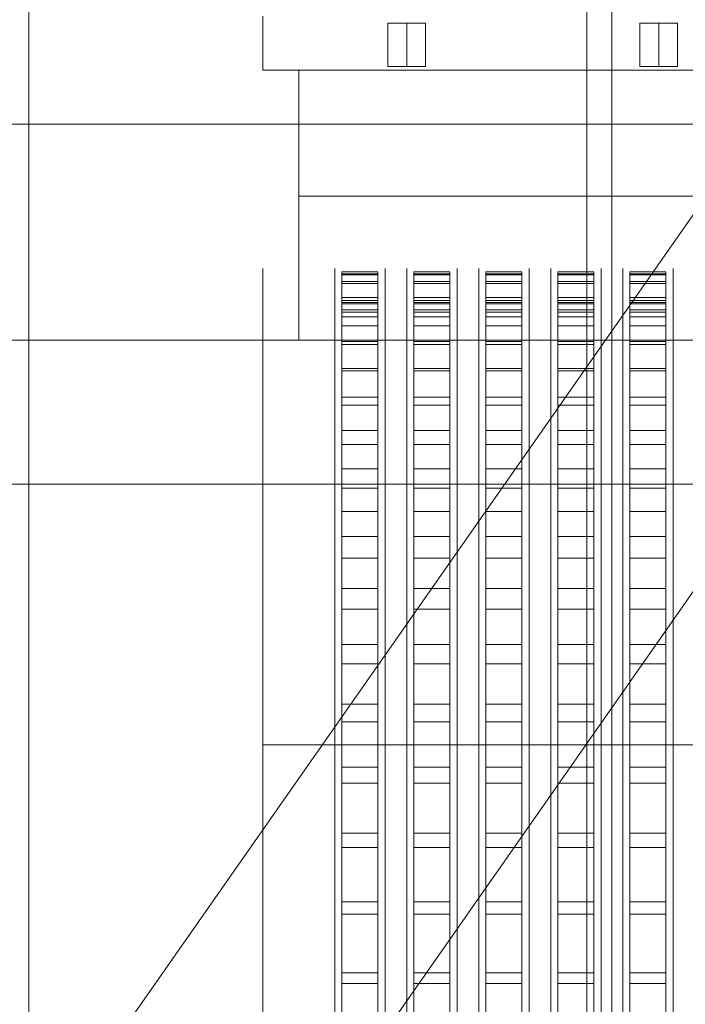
# Model space of a CAD drawing. Header units: millimetres. Extents: x -2233 to 61924, y -68080 to 6847.
# Tile 23 of 256: x -1728 to -1543, y -34225 to -33951. Entities that reach past the tile are written whole.
import ezdxf

# ---------------------------------------------------------------- set-up
doc = ezdxf.new("R2010")
doc.units = ezdxf.units.MM
for name, color, linetype, lineweight in [('COTAS_O', 1, 'Continuous', 0), ('frontal_briquetadora', 7, 'Continuous', 0), ('frontal_C03', 7, 'Continuous', 0), ('frontal_dosificador', 7, 'Continuous', 0), ('frontal_tolva', 7, 'Continuous', 0)]:
    doc.layers.add(name, color=color, linetype=linetype, lineweight=lineweight)
doc.dimstyles.new('R19_100', dxfattribs={"dimtxt": 250, "dimasz": 150, "dimexe": 150, "dimexo": 80, "dimgap": 100, "dimtad": 1, "dimtih": 1, "dimtoh": 1, "dimdsep": 46, "dimcen": 0.09, "dimadec": 0, "dimazin": 0, "dimtfac": 1, "dimtdec": 4, "dimtofl": 0, "dimtmove": 0, "dimatfit": 3, "dimfxl": 1, "dimtolj": 1, "dimtzin": 0, "dimarcsym": 0})

# ---------------------------------------------------------------- blocks, each defined once
blk = doc.blocks.new('DIM_R27_51')
at = {"layer": 'COTAS_O'}
for p, q in [((-1725, -31700), (-1025, -31700)), ((-1025, -31700), (-1070, -31850)), ((-1025, -34400), (-1025, -31700)), ((-1025, -31700), (-980, -31850)), ((-1025, -34400), (-1070, -34250)), ((-1025, -34400), (-980, -34250)), ((-1725, -34400), (-1025, -34400))]:
    blk.add_line(p, q, dxfattribs=at)
blk.add_text('2700 O', height=250, rotation=90, dxfattribs=at).set_placement((-1125, -33050))
blk = doc.blocks.new('DIM_R27_52')
at = {"layer": 'COTAS_O'}
for p, q in [((-1725, -33700), (-1575, -33655)), ((1725, -33700), (1575, -33655)), ((-1725, -34400), (-1725, -33700)), ((-1725, -33700), (1725, -33700)), ((-1725, -33700), (-1575, -33745)), ((1725, -33700), (1575, -33745)), ((1725, -34400), (1725, -33700))]:
    blk.add_line(p, q, dxfattribs=at)
blk.add_text('3450 O', height=250, dxfattribs=at).set_placement((0, -33600))

msp = doc.modelspace()

# ---------------------------------------------------------------- linework, layer by layer
at = {"layer": 'frontal_briquetadora'}
for p, q in [((-1660, -34021.432), (-1660, -34020.159)), ((-1660, -34023.974), (-1660, -34021.432)), ((-1640, -34021.432), (-1640, -34020.159)), ((-1640, -34023.974), (-1640, -34021.432)), ((-1638, -34021.599), (-1638, -34021.008)), ((-1638, -34021.008), (-1638, -34021.918)), ((-1638, -34021.008), (-1628, -34021.008)), ((-1638, -34023.687), (-1638, -34021.599)), ((-1638, -34021.599), (-1628, -34021.599)), ((-1628, -34021.008), (-1628, -34021.918)), ((-1628, -34021.599), (-1628, -34021.008)), ((-1628, -34023.687), (-1628, -34021.599)), ((-1626, -34021.432), (-1626, -34020.159)), ((-1626, -34023.974), (-1626, -34021.432)), ((-1620, -34021.432), (-1620, -34020.159)), ((-1620, -34023.974), (-1620, -34021.432)), ((-1618, -34021.599), (-1618, -34021.008)), ((-1618, -34021.008), (-1618, -34021.918)), ((-1618, -34021.008), (-1608, -34021.008)), ((-1618, -34023.687), (-1618, -34021.599)), ((-1618, -34021.599), (-1608, -34021.599)), ((-1608, -34021.008), (-1608, -34021.918)), ((-1608, -34021.599), (-1608, -34021.008)), ((-1608, -34023.687), (-1608, -34021.599)), ((-1606, -34021.432), (-1606, -34020.159)), ((-1606, -34023.974), (-1606, -34021.432)), ((-1600, -34021.432), (-1600, -34020.159)), ((-1600, -34023.974), (-1600, -34021.432)), ((-1598, -34021.599), (-1598, -34021.008)), ((-1598, -34021.008), (-1598, -34021.918)), ((-1598, -34021.008), (-1588, -34021.008)), ((-1598, -34023.687), (-1598, -34021.599)), ((-1598, -34021.599), (-1588, -34021.599)), ((-1588, -34021.008), (-1588, -34021.918)), ((-1588, -34021.599), (-1588, -34021.008)), ((-1588, -34023.687), (-1588, -34021.599)), ((-1586, -34021.432), (-1586, -34020.159)), ((-1586, -34023.974), (-1586, -34021.432)), ((-1580, -34021.432), (-1580, -34020.159)), ((-1580, -34023.974), (-1580, -34021.432)), ((-1578, -34021.599), (-1578, -34021.008)), ((-1578, -34021.008), (-1578, -34021.918)), ((-1578, -34021.008), (-1568, -34021.008)), ((-1578, -34023.687), (-1578, -34021.599)), ((-1578, -34021.599), (-1568, -34021.599)), ((-1568, -34021.008), (-1568, -34021.918)), ((-1568, -34021.599), (-1568, -34021.008)), ((-1568, -34023.687), (-1568, -34021.599)), ((-1566, -34021.432), (-1566, -34020.159)), ((-1566, -34023.974), (-1566, -34021.432)), ((-1560, -34021.432), (-1560, -34020.159)), ((-1560, -34023.974), (-1560, -34021.432)), ((-1558, -34021.599), (-1558, -34021.008)), ((-1558, -34021.008), (-1558, -34021.918)), ((-1558, -34021.008), (-1548, -34021.008)), ((-1558, -34023.687), (-1558, -34021.599)), ((-1558, -34021.599), (-1548, -34021.599)), ((-1548, -34021.008), (-1548, -34021.918)), ((-1548, -34021.599), (-1548, -34021.008)), ((-1548, -34023.687), (-1548, -34021.599)), ((-1546, -34021.432), (-1546, -34020.159)), ((-1546, -34023.974), (-1546, -34021.432)), ((-1660, -34027.772), (-1660, -34023.974)), ((-1640, -34027.772), (-1640, -34023.974)), ((-1638, -34021.918), (-1638, -34024.323)), ((-1638, -34021.918), (-1628, -34021.918)), ((-1638, -34255.522), (-1638, -34023.687)), ((-1638, -34023.687), (-1628, -34023.687)), ((-1638, -34024.323), (-1638, -34028.212)), ((-1638, -34024.323), (-1628, -34024.323)), ((-1628, -34021.918), (-1628, -34024.323)), ((-1628, -34255.522), (-1628, -34023.687)), ((-1628, -34024.323), (-1628, -34028.212)), ((-1626, -34027.772), (-1626, -34023.974)), ((-1620, -34027.772), (-1620, -34023.974)), ((-1618, -34021.918), (-1618, -34024.323)), ((-1618, -34021.918), (-1608, -34021.918)), ((-1618, -34255.522), (-1618, -34023.687)), ((-1618, -34023.687), (-1608, -34023.687)), ((-1618, -34024.323), (-1618, -34028.212)), ((-1618, -34024.323), (-1608, -34024.323)), ((-1608, -34021.918), (-1608, -34024.323)), ((-1608, -34255.522), (-1608, -34023.687)), ((-1608, -34024.323), (-1608, -34028.212)), ((-1606, -34027.772), (-1606, -34023.974)), ((-1600, -34027.772), (-1600, -34023.974)), ((-1598, -34021.918), (-1598, -34024.323)), ((-1598, -34021.918), (-1588, -34021.918)), ((-1598, -34255.522), (-1598, -34023.687)), ((-1598, -34023.687), (-1588, -34023.687)), ((-1598, -34024.323), (-1598, -34028.212)), ((-1598, -34024.323), (-1588, -34024.323)), ((-1588, -34021.918), (-1588, -34024.323)), ((-1588, -34255.522), (-1588, -34023.687)), ((-1588, -34024.323), (-1588, -34028.212)), ((-1586, -34027.772), (-1586, -34023.974)), ((-1580, -34027.772), (-1580, -34023.974)), ((-1578, -34021.918), (-1578, -34024.323)), ((-1578, -34021.918), (-1568, -34021.918)), ((-1578, -34255.522), (-1578, -34023.687)), ((-1578, -34023.687), (-1568, -34023.687)), ((-1578, -34024.323), (-1578, -34028.212)), ((-1578, -34024.323), (-1568, -34024.323)), ((-1568, -34021.918), (-1568, -34024.323)), ((-1568, -34255.522), (-1568, -34023.687)), ((-1568, -34024.323), (-1568, -34028.212)), ((-1566, -34027.772), (-1566, -34023.974)), ((-1560, -34027.772), (-1560, -34023.974)), ((-1558, -34021.918), (-1558, -34024.323)), ((-1558, -34021.918), (-1548, -34021.918)), ((-1558, -34255.522), (-1558, -34023.687)), ((-1558, -34023.687), (-1548, -34023.687)), ((-1558, -34024.323), (-1558, -34028.212)), ((-1558, -34024.323), (-1548, -34024.323)), ((-1548, -34021.918), (-1548, -34024.323)), ((-1548, -34255.522), (-1548, -34023.687)), ((-1548, -34024.323), (-1548, -34028.212)), ((-1546, -34027.772), (-1546, -34023.974)), ((-1660, -34032.813), (-1660, -34027.772)), ((-1640, -34032.813), (-1640, -34027.772)), ((-1638, -34028.212), (-1638, -34033.566)), ((-1638, -34028.212), (-1628, -34028.212)), ((-1638, -34029.008), (-1638, -34029.894)), ((-1638, -34029.584), (-1638, -34029.008)), ((-1638, -34029.008), (-1628, -34029.008)), ((-1638, -34031.618), (-1638, -34029.584)), ((-1638, -34029.584), (-1628, -34029.584)), ((-1638, -34029.894), (-1638, -34032.237)), ((-1638, -34029.894), (-1628, -34029.894)), ((-1628, -34028.212), (-1628, -34033.566)), ((-1628, -34029.584), (-1628, -34029.008)), ((-1628, -34029.008), (-1628, -34029.894)), ((-1628, -34031.618), (-1628, -34029.584)), ((-1628, -34029.894), (-1628, -34032.237)), ((-1626, -34032.813), (-1626, -34027.772)), ((-1620, -34032.813), (-1620, -34027.772)), ((-1618, -34028.212), (-1618, -34033.566)), ((-1618, -34028.212), (-1608, -34028.212)), ((-1618, -34029.008), (-1618, -34029.894)), ((-1618, -34029.584), (-1618, -34029.008)), ((-1618, -34029.008), (-1608, -34029.008)), ((-1618, -34031.618), (-1618, -34029.584)), ((-1618, -34029.584), (-1608, -34029.584)), ((-1618, -34029.894), (-1618, -34032.237)), ((-1618, -34029.894), (-1608, -34029.894)), ((-1608, -34028.212), (-1608, -34033.566)), ((-1608, -34029.584), (-1608, -34029.008)), ((-1608, -34029.008), (-1608, -34029.894)), ((-1608, -34031.618), (-1608, -34029.584)), ((-1608, -34029.894), (-1608, -34032.237)), ((-1606, -34032.813), (-1606, -34027.772)), ((-1600, -34032.813), (-1600, -34027.772)), ((-1598, -34028.212), (-1598, -34033.566)), ((-1598, -34028.212), (-1588, -34028.212)), ((-1598, -34029.008), (-1598, -34029.894)), ((-1598, -34029.584), (-1598, -34029.008)), ((-1598, -34029.008), (-1588, -34029.008)), ((-1598, -34031.618), (-1598, -34029.584)), ((-1598, -34029.584), (-1588, -34029.584)), ((-1598, -34029.894), (-1598, -34032.237)), ((-1598, -34029.894), (-1588, -34029.894)), ((-1588, -34028.212), (-1588, -34033.566)), ((-1588, -34029.584), (-1588, -34029.008)), ((-1588, -34029.008), (-1588, -34029.894)), ((-1588, -34031.618), (-1588, -34029.584)), ((-1588, -34029.894), (-1588, -34032.237)), ((-1586, -34032.813), (-1586, -34027.772)), ((-1580, -34032.813), (-1580, -34027.772)), ((-1578, -34028.212), (-1578, -34033.566)), ((-1578, -34028.212), (-1568, -34028.212)), ((-1578, -34029.008), (-1578, -34029.894)), ((-1578, -34029.584), (-1578, -34029.008)), ((-1578, -34029.008), (-1568, -34029.008)), ((-1578, -34031.618), (-1578, -34029.584)), ((-1578, -34029.584), (-1568, -34029.584)), ((-1578, -34029.894), (-1578, -34032.237)), ((-1578, -34029.894), (-1568, -34029.894)), ((-1568, -34028.212), (-1568, -34033.566)), ((-1568, -34029.584), (-1568, -34029.008)), ((-1568, -34029.008), (-1568, -34029.894)), ((-1568, -34031.618), (-1568, -34029.584)), ((-1568, -34029.894), (-1568, -34032.237)), ((-1566, -34032.813), (-1566, -34027.772)), ((-1560, -34032.813), (-1560, -34027.772)), ((-1558, -34028.212), (-1558, -34033.566)), ((-1558, -34028.212), (-1548, -34028.212)), ((-1558, -34029.008), (-1558, -34029.894)), ((-1558, -34029.584), (-1558, -34029.008)), ((-1558, -34029.008), (-1548, -34029.008)), ((-1558, -34031.618), (-1558, -34029.584)), ((-1558, -34029.584), (-1548, -34029.584)), ((-1558, -34029.894), (-1558, -34032.237)), ((-1558, -34029.894), (-1548, -34029.894)), ((-1548, -34028.212), (-1548, -34033.566)), ((-1548, -34029.584), (-1548, -34029.008)), ((-1548, -34029.008), (-1548, -34029.894)), ((-1548, -34031.618), (-1548, -34029.584)), ((-1548, -34029.894), (-1548, -34032.237)), ((-1546, -34032.813), (-1546, -34027.772)), ((-1640, -34030.642), (-1640, -34030)), ((-1640, -34032.567), (-1640, -34030.642)), ((-1640, -34035.764), (-1640, -34032.567)), ((-1638, -34263.452), (-1638, -34031.618)), ((-1638, -34031.618), (-1628, -34031.618)), ((-1638, -34032.237), (-1638, -34036.025)), ((-1638, -34032.237), (-1628, -34032.237)), ((-1628, -34263.452), (-1628, -34031.618)), ((-1628, -34032.237), (-1628, -34036.025)), ((-1626, -34030.642), (-1626, -34030)), ((-1626, -34032.567), (-1626, -34030.642)), ((-1626, -34035.764), (-1626, -34032.567)), ((-1620, -34030.642), (-1620, -34030)), ((-1620, -34032.567), (-1620, -34030.642)), ((-1620, -34035.764), (-1620, -34032.567)), ((-1618, -34263.452), (-1618, -34031.618)), ((-1618, -34031.618), (-1608, -34031.618)), ((-1618, -34032.237), (-1618, -34036.025)), ((-1618, -34032.237), (-1608, -34032.237)), ((-1608, -34263.452), (-1608, -34031.618)), ((-1608, -34032.237), (-1608, -34036.025)), ((-1606, -34030.642), (-1606, -34030)), ((-1606, -34032.567), (-1606, -34030.642)), ((-1606, -34035.764), (-1606, -34032.567)), ((-1600, -34030.642), (-1600, -34030)), ((-1600, -34032.567), (-1600, -34030.642)), ((-1600, -34035.764), (-1600, -34032.567)), ((-1598, -34263.452), (-1598, -34031.618)), ((-1598, -34031.618), (-1588, -34031.618)), ((-1598, -34032.237), (-1598, -34036.025)), ((-1598, -34032.237), (-1588, -34032.237)), ((-1588, -34263.452), (-1588, -34031.618)), ((-1588, -34032.237), (-1588, -34036.025)), ((-1586, -34030.642), (-1586, -34030)), ((-1586, -34032.567), (-1586, -34030.642)), ((-1586, -34035.764), (-1586, -34032.567)), ((-1580, -34030.642), (-1580, -34030)), ((-1580, -34032.567), (-1580, -34030.642)), ((-1580, -34035.764), (-1580, -34032.567)), ((-1578, -34263.452), (-1578, -34031.618)), ((-1578, -34031.618), (-1568, -34031.618)), ((-1578, -34032.237), (-1578, -34036.025)), ((-1578, -34032.237), (-1568, -34032.237)), ((-1568, -34263.452), (-1568, -34031.618)), ((-1568, -34032.237), (-1568, -34036.025)), ((-1566, -34030.642), (-1566, -34030)), ((-1566, -34032.567), (-1566, -34030.642)), ((-1566, -34035.764), (-1566, -34032.567)), ((-1560, -34030.642), (-1560, -34030)), ((-1560, -34032.567), (-1560, -34030.642)), ((-1560, -34035.764), (-1560, -34032.567)), ((-1558, -34263.452), (-1558, -34031.618)), ((-1558, -34031.618), (-1548, -34031.618)), ((-1558, -34032.237), (-1558, -34036.025)), ((-1558, -34032.237), (-1548, -34032.237)), ((-1548, -34263.452), (-1548, -34031.618)), ((-1548, -34032.237), (-1548, -34036.025)), ((-1546, -34030.642), (-1546, -34030)), ((-1546, -34032.567), (-1546, -34030.642)), ((-1546, -34035.764), (-1546, -34032.567)), ((-1660, -34039.075), (-1660, -34032.813)), ((-1640, -34039.075), (-1640, -34032.813)), ((-1638, -34033.566), (-1638, -34040.36)), ((-1638, -34033.566), (-1628, -34033.566)), ((-1628, -34033.566), (-1628, -34040.36)), ((-1626, -34039.075), (-1626, -34032.813)), ((-1620, -34039.075), (-1620, -34032.813)), ((-1618, -34033.566), (-1618, -34040.36)), ((-1618, -34033.566), (-1608, -34033.566)), ((-1608, -34033.566), (-1608, -34040.36)), ((-1606, -34039.075), (-1606, -34032.813)), ((-1600, -34039.075), (-1600, -34032.813)), ((-1598, -34033.566), (-1598, -34040.36)), ((-1598, -34033.566), (-1588, -34033.566)), ((-1588, -34033.566), (-1588, -34040.36)), ((-1586, -34039.075), (-1586, -34032.813)), ((-1580, -34039.075), (-1580, -34032.813)), ((-1578, -34033.566), (-1578, -34040.36)), ((-1578, -34033.566), (-1568, -34033.566)), ((-1568, -34033.566), (-1568, -34040.36)), ((-1566, -34039.075), (-1566, -34032.813)), ((-1560, -34039.075), (-1560, -34032.813)), ((-1558, -34033.566), (-1558, -34040.36)), ((-1558, -34033.566), (-1548, -34033.566)), ((-1548, -34033.566), (-1548, -34040.36)), ((-1546, -34039.075), (-1546, -34032.813)), ((-1640, -34040.222), (-1640, -34035.764)), ((-1638, -34036.025), (-1638, -34041.241)), ((-1638, -34036.025), (-1628, -34036.025)), ((-1628, -34036.025), (-1628, -34041.241)), ((-1626, -34040.222), (-1626, -34035.764)), ((-1620, -34040.222), (-1620, -34035.764)), ((-1618, -34036.025), (-1618, -34041.241)), ((-1618, -34036.025), (-1608, -34036.025)), ((-1608, -34036.025), (-1608, -34041.241)), ((-1606, -34040.222), (-1606, -34035.764)), ((-1600, -34040.222), (-1600, -34035.764)), ((-1598, -34036.025), (-1598, -34041.241)), ((-1598, -34036.025), (-1588, -34036.025)), ((-1588, -34036.025), (-1588, -34041.241)), ((-1586, -34040.222), (-1586, -34035.764)), ((-1580, -34040.222), (-1580, -34035.764)), ((-1578, -34036.025), (-1578, -34041.241)), ((-1578, -34036.025), (-1568, -34036.025)), ((-1568, -34036.025), (-1568, -34041.241)), ((-1566, -34040.222), (-1566, -34035.764)), ((-1560, -34040.222), (-1560, -34035.764)), ((-1558, -34036.025), (-1558, -34041.241)), ((-1558, -34036.025), (-1548, -34036.025)), ((-1548, -34036.025), (-1548, -34041.241)), ((-1546, -34040.222), (-1546, -34035.764)), ((-1660, -34046.532), (-1660, -34039.075)), ((-1640, -34046.532), (-1640, -34039.075)), ((-1640, -34045.921), (-1640, -34040.222)), ((-1638, -34040.36), (-1638, -34048.56)), ((-1638, -34040.36), (-1628, -34040.36)), ((-1628, -34040.36), (-1628, -34048.56)), ((-1626, -34046.532), (-1626, -34039.075)), ((-1626, -34045.921), (-1626, -34040.222)), ((-1620, -34046.532), (-1620, -34039.075)), ((-1620, -34045.921), (-1620, -34040.222)), ((-1618, -34040.36), (-1618, -34048.56)), ((-1618, -34040.36), (-1608, -34040.36)), ((-1608, -34040.36), (-1608, -34048.56)), ((-1606, -34046.532), (-1606, -34039.075)), ((-1606, -34045.921), (-1606, -34040.222)), ((-1600, -34046.532), (-1600, -34039.075)), ((-1600, -34045.921), (-1600, -34040.222)), ((-1598, -34040.36), (-1598, -34048.56)), ((-1598, -34040.36), (-1588, -34040.36)), ((-1588, -34040.36), (-1588, -34048.56)), ((-1586, -34046.532), (-1586, -34039.075)), ((-1586, -34045.921), (-1586, -34040.222)), ((-1580, -34046.532), (-1580, -34039.075)), ((-1580, -34045.921), (-1580, -34040.222)), ((-1578, -34040.36), (-1578, -34048.56)), ((-1578, -34040.36), (-1568, -34040.36)), ((-1568, -34040.36), (-1568, -34048.56)), ((-1566, -34046.532), (-1566, -34039.075)), ((-1566, -34045.921), (-1566, -34040.222)), ((-1560, -34046.532), (-1560, -34039.075)), ((-1560, -34045.921), (-1560, -34040.222)), ((-1558, -34040.36), (-1558, -34048.56)), ((-1558, -34040.36), (-1548, -34040.36)), ((-1548, -34040.36), (-1548, -34048.56)), ((-1546, -34046.532), (-1546, -34039.075)), ((-1546, -34045.921), (-1546, -34040.222)), ((-1638, -34041.241), (-1638, -34047.859)), ((-1638, -34041.241), (-1628, -34041.241)), ((-1628, -34041.241), (-1628, -34047.859)), ((-1618, -34041.241), (-1618, -34047.859)), ((-1618, -34041.241), (-1608, -34041.241)), ((-1608, -34041.241), (-1608, -34047.859)), ((-1598, -34041.241), (-1598, -34047.859)), ((-1598, -34041.241), (-1588, -34041.241)), ((-1588, -34041.241), (-1588, -34047.859)), ((-1578, -34041.241), (-1578, -34047.859)), ((-1578, -34041.241), (-1568, -34041.241)), ((-1568, -34041.241), (-1568, -34047.859)), ((-1558, -34041.241), (-1558, -34047.859)), ((-1558, -34041.241), (-1548, -34041.241)), ((-1548, -34041.241), (-1548, -34047.859)), ((-1640, -34052.836), (-1640, -34045.921)), ((-1626, -34052.836), (-1626, -34045.921)), ((-1620, -34052.836), (-1620, -34045.921)), ((-1606, -34052.836), (-1606, -34045.921)), ((-1600, -34052.836), (-1600, -34045.921)), ((-1586, -34052.836), (-1586, -34045.921)), ((-1580, -34052.836), (-1580, -34045.921)), ((-1566, -34052.836), (-1566, -34045.921)), ((-1560, -34052.836), (-1560, -34045.921)), ((-1546, -34052.836), (-1546, -34045.921)), ((-1660, -34055.154), (-1660, -34046.532)), ((-1640, -34055.154), (-1640, -34046.532)), ((-1638, -34047.859), (-1638, -34055.846)), ((-1638, -34047.859), (-1628, -34047.859)), ((-1638, -34048.56), (-1638, -34058.126)), ((-1638, -34048.56), (-1628, -34048.56)), ((-1628, -34047.859), (-1628, -34055.846)), ((-1628, -34048.56), (-1628, -34058.126)), ((-1626, -34055.154), (-1626, -34046.532)), ((-1620, -34055.154), (-1620, -34046.532)), ((-1618, -34047.859), (-1618, -34055.846)), ((-1618, -34047.859), (-1608, -34047.859)), ((-1618, -34048.56), (-1618, -34058.126)), ((-1618, -34048.56), (-1608, -34048.56)), ((-1608, -34047.859), (-1608, -34055.846)), ((-1608, -34048.56), (-1608, -34058.126)), ((-1606, -34055.154), (-1606, -34046.532)), ((-1600, -34055.154), (-1600, -34046.532)), ((-1598, -34047.859), (-1598, -34055.846)), ((-1598, -34047.859), (-1588, -34047.859)), ((-1598, -34048.56), (-1598, -34058.126)), ((-1598, -34048.56), (-1588, -34048.56)), ((-1588, -34047.859), (-1588, -34055.846)), ((-1588, -34048.56), (-1588, -34058.126)), ((-1586, -34055.154), (-1586, -34046.532)), ((-1580, -34055.154), (-1580, -34046.532)), ((-1578, -34047.859), (-1578, -34055.846)), ((-1578, -34047.859), (-1568, -34047.859)), ((-1578, -34048.56), (-1578, -34058.126)), ((-1578, -34048.56), (-1568, -34048.56)), ((-1568, -34047.859), (-1568, -34055.846)), ((-1568, -34048.56), (-1568, -34058.126)), ((-1566, -34055.154), (-1566, -34046.532)), ((-1560, -34055.154), (-1560, -34046.532)), ((-1558, -34047.859), (-1558, -34055.846)), ((-1558, -34047.859), (-1548, -34047.859)), ((-1558, -34048.56), (-1558, -34058.126)), ((-1558, -34048.56), (-1548, -34048.56)), ((-1548, -34047.859), (-1548, -34055.846)), ((-1548, -34048.56), (-1548, -34058.126)), ((-1546, -34055.154), (-1546, -34046.532)), ((-1640, -34060.938), (-1640, -34052.836)), ((-1626, -34060.938), (-1626, -34052.836)), ((-1620, -34060.938), (-1620, -34052.836)), ((-1606, -34060.938), (-1606, -34052.836)), ((-1600, -34060.938), (-1600, -34052.836)), ((-1586, -34060.938), (-1586, -34052.836)), ((-1580, -34060.938), (-1580, -34052.836)), ((-1566, -34060.938), (-1566, -34052.836)), ((-1560, -34060.938), (-1560, -34052.836)), ((-1546, -34060.938), (-1546, -34052.836)), ((-1660, -34064.906), (-1660, -34055.154)), ((-1640, -34064.906), (-1640, -34055.154)), ((-1638, -34055.846), (-1638, -34065.165)), ((-1638, -34055.846), (-1628, -34055.846)), ((-1628, -34055.846), (-1628, -34065.165)), ((-1626, -34064.906), (-1626, -34055.154)), ((-1620, -34064.906), (-1620, -34055.154)), ((-1618, -34055.846), (-1618, -34065.165)), ((-1618, -34055.846), (-1608, -34055.846)), ((-1608, -34055.846), (-1608, -34065.165)), ((-1606, -34064.906), (-1606, -34055.154)), ((-1600, -34064.906), (-1600, -34055.154)), ((-1598, -34055.846), (-1598, -34065.165)), ((-1598, -34055.846), (-1588, -34055.846)), ((-1588, -34055.846), (-1588, -34065.165)), ((-1586, -34064.906), (-1586, -34055.154)), ((-1580, -34064.906), (-1580, -34055.154)), ((-1578, -34055.846), (-1578, -34065.165)), ((-1578, -34055.846), (-1568, -34055.846)), ((-1568, -34055.846), (-1568, -34065.165)), ((-1566, -34064.906), (-1566, -34055.154)), ((-1560, -34064.906), (-1560, -34055.154)), ((-1558, -34055.846), (-1558, -34065.165)), ((-1558, -34055.846), (-1548, -34055.846)), ((-1548, -34055.846), (-1548, -34065.165)), ((-1546, -34064.906), (-1546, -34055.154)), ((-1638, -34058.126), (-1638, -34069.012)), ((-1638, -34058.126), (-1628, -34058.126)), ((-1628, -34058.126), (-1628, -34069.012)), ((-1618, -34058.126), (-1618, -34069.012)), ((-1618, -34058.126), (-1608, -34058.126)), ((-1608, -34058.126), (-1608, -34069.012)), ((-1598, -34058.126), (-1598, -34069.012)), ((-1598, -34058.126), (-1588, -34058.126)), ((-1588, -34058.126), (-1588, -34069.012)), ((-1578, -34058.126), (-1578, -34069.012)), ((-1578, -34058.126), (-1568, -34058.126)), ((-1568, -34058.126), (-1568, -34069.012)), ((-1558, -34058.126), (-1558, -34069.012)), ((-1558, -34058.126), (-1548, -34058.126)), ((-1548, -34058.126), (-1548, -34069.012)), ((-1640, -34070.192), (-1640, -34060.938)), ((-1626, -34070.192), (-1626, -34060.938)), ((-1620, -34070.192), (-1620, -34060.938)), ((-1606, -34070.192), (-1606, -34060.938)), ((-1600, -34070.192), (-1600, -34060.938)), ((-1586, -34070.192), (-1586, -34060.938)), ((-1580, -34070.192), (-1580, -34060.938)), ((-1566, -34070.192), (-1566, -34060.938)), ((-1560, -34070.192), (-1560, -34060.938)), ((-1546, -34070.192), (-1546, -34060.938)), ((-1660, -34075.747), (-1660, -34064.906)), ((-1640, -34075.747), (-1640, -34064.906)), ((-1638, -34065.165), (-1638, -34075.769)), ((-1638, -34065.165), (-1628, -34065.165)), ((-1628, -34065.165), (-1628, -34075.769)), ((-1626, -34075.747), (-1626, -34064.906)), ((-1620, -34075.747), (-1620, -34064.906)), ((-1618, -34065.165), (-1618, -34075.769)), ((-1618, -34065.165), (-1608, -34065.165)), ((-1608, -34065.165), (-1608, -34075.769)), ((-1606, -34075.747), (-1606, -34064.906)), ((-1600, -34075.747), (-1600, -34064.906)), ((-1598, -34065.165), (-1598, -34075.769)), ((-1598, -34065.165), (-1588, -34065.165)), ((-1588, -34065.165), (-1588, -34075.769)), ((-1586, -34075.747), (-1586, -34064.906)), ((-1580, -34075.747), (-1580, -34064.906)), ((-1578, -34065.165), (-1578, -34075.769)), ((-1578, -34065.165), (-1568, -34065.165)), ((-1568, -34065.165), (-1568, -34075.769)), ((-1566, -34075.747), (-1566, -34064.906)), ((-1560, -34075.747), (-1560, -34064.906)), ((-1558, -34065.165), (-1558, -34075.769)), ((-1558, -34065.165), (-1548, -34065.165)), ((-1548, -34065.165), (-1548, -34075.769)), ((-1546, -34075.747), (-1546, -34064.906)), ((-1640, -34080.559), (-1640, -34070.192)), ((-1638, -34069.012), (-1638, -34081.166)), ((-1638, -34069.012), (-1628, -34069.012)), ((-1628, -34069.012), (-1628, -34081.166)), ((-1626, -34080.559), (-1626, -34070.192)), ((-1620, -34080.559), (-1620, -34070.192)), ((-1618, -34069.012), (-1618, -34081.166)), ((-1618, -34069.012), (-1608, -34069.012)), ((-1608, -34069.012), (-1608, -34081.166)), ((-1606, -34080.559), (-1606, -34070.192)), ((-1600, -34080.559), (-1600, -34070.192)), ((-1598, -34069.012), (-1598, -34081.166)), ((-1598, -34069.012), (-1588, -34069.012)), ((-1588, -34069.012), (-1588, -34081.166)), ((-1586, -34080.559), (-1586, -34070.192)), ((-1580, -34080.559), (-1580, -34070.192)), ((-1578, -34069.012), (-1578, -34081.166)), ((-1578, -34069.012), (-1568, -34069.012)), ((-1568, -34069.012), (-1568, -34081.166)), ((-1566, -34080.559), (-1566, -34070.192)), ((-1560, -34080.559), (-1560, -34070.192)), ((-1558, -34069.012), (-1558, -34081.166)), ((-1558, -34069.012), (-1548, -34069.012)), ((-1548, -34069.012), (-1548, -34081.166)), ((-1546, -34080.559), (-1546, -34070.192)), ((-1660, -34087.632), (-1660, -34075.747)), ((-1640, -34087.632), (-1640, -34075.747)), ((-1638, -34075.769), (-1638, -34087.608)), ((-1638, -34075.769), (-1628, -34075.769)), ((-1628, -34075.769), (-1628, -34087.608)), ((-1626, -34087.632), (-1626, -34075.747)), ((-1620, -34087.632), (-1620, -34075.747)), ((-1618, -34075.769), (-1618, -34087.608)), ((-1618, -34075.769), (-1608, -34075.769)), ((-1608, -34075.769), (-1608, -34087.608)), ((-1606, -34087.632), (-1606, -34075.747)), ((-1600, -34087.632), (-1600, -34075.747)), ((-1598, -34075.769), (-1598, -34087.608)), ((-1598, -34075.769), (-1588, -34075.769)), ((-1588, -34075.769), (-1588, -34087.608)), ((-1586, -34087.632), (-1586, -34075.747)), ((-1580, -34087.632), (-1580, -34075.747)), ((-1578, -34075.769), (-1578, -34087.608)), ((-1578, -34075.769), (-1568, -34075.769)), ((-1568, -34075.769), (-1568, -34087.608)), ((-1566, -34087.632), (-1566, -34075.747)), ((-1560, -34087.632), (-1560, -34075.747)), ((-1558, -34075.769), (-1558, -34087.608)), ((-1558, -34075.769), (-1548, -34075.769)), ((-1548, -34075.769), (-1548, -34087.608)), ((-1546, -34087.632), (-1546, -34075.747)), ((-1640, -34091.994), (-1640, -34080.559)), ((-1638, -34081.166), (-1638, -34094.527)), ((-1638, -34081.166), (-1628, -34081.166)), ((-1628, -34081.166), (-1628, -34094.527)), ((-1626, -34091.994), (-1626, -34080.559)), ((-1620, -34091.994), (-1620, -34080.559)), ((-1618, -34081.166), (-1618, -34094.527)), ((-1618, -34081.166), (-1608, -34081.166)), ((-1608, -34081.166), (-1608, -34094.527)), ((-1606, -34091.994), (-1606, -34080.559)), ((-1600, -34091.994), (-1600, -34080.559)), ((-1598, -34081.166), (-1598, -34094.527)), ((-1598, -34081.166), (-1588, -34081.166)), ((-1588, -34081.166), (-1588, -34094.527)), ((-1586, -34091.994), (-1586, -34080.559)), ((-1580, -34091.994), (-1580, -34080.559)), ((-1578, -34081.166), (-1578, -34094.527)), ((-1578, -34081.166), (-1568, -34081.166)), ((-1568, -34081.166), (-1568, -34094.527)), ((-1566, -34091.994), (-1566, -34080.559)), ((-1560, -34091.994), (-1560, -34080.559)), ((-1558, -34081.166), (-1558, -34094.527)), ((-1558, -34081.166), (-1548, -34081.166)), ((-1548, -34081.166), (-1548, -34094.527)), ((-1546, -34091.994), (-1546, -34080.559)), ((-1660, -34088.791), (-1660, -34083.177)), ((-1660, -34100.514), (-1660, -34087.632)), ((-1660, -34099.562), (-1660, -34088.791)), ((-1640, -34100.514), (-1640, -34087.632)), ((-1638, -34087.608), (-1638, -34100.623)), ((-1638, -34087.608), (-1628, -34087.608)), ((-1628, -34087.608), (-1628, -34100.623)), ((-1626, -34100.514), (-1626, -34087.632)), ((-1620, -34100.514), (-1620, -34087.632)), ((-1618, -34087.608), (-1618, -34100.623)), ((-1618, -34087.608), (-1608, -34087.608)), ((-1608, -34087.608), (-1608, -34100.623)), ((-1606, -34100.514), (-1606, -34087.632)), ((-1600, -34100.514), (-1600, -34087.632)), ((-1598, -34087.608), (-1598, -34100.623)), ((-1598, -34087.608), (-1588, -34087.608)), ((-1588, -34087.608), (-1588, -34100.623)), ((-1586, -34100.514), (-1586, -34087.632)), ((-1580, -34100.514), (-1580, -34087.632)), ((-1578, -34087.608), (-1578, -34100.623)), ((-1578, -34087.608), (-1568, -34087.608)), ((-1568, -34087.608), (-1568, -34100.623)), ((-1566, -34100.514), (-1566, -34087.632)), ((-1560, -34100.514), (-1560, -34087.632)), ((-1558, -34087.608), (-1558, -34100.623)), ((-1558, -34087.608), (-1548, -34087.608)), ((-1548, -34087.608), (-1548, -34100.623)), ((-1546, -34100.514), (-1546, -34087.632)), ((-1640, -34104.448), (-1640, -34091.994)), ((-1626, -34104.448), (-1626, -34091.994)), ((-1620, -34104.448), (-1620, -34091.994)), ((-1606, -34104.448), (-1606, -34091.994)), ((-1600, -34104.448), (-1600, -34091.994)), ((-1586, -34104.448), (-1586, -34091.994)), ((-1580, -34104.448), (-1580, -34091.994)), ((-1566, -34104.448), (-1566, -34091.994)), ((-1560, -34104.448), (-1560, -34091.994)), ((-1546, -34104.448), (-1546, -34091.994)), ((-1638, -34094.527), (-1638, -34109.032)), ((-1638, -34094.527), (-1628, -34094.527)), ((-1628, -34094.527), (-1628, -34109.032)), ((-1618, -34094.527), (-1618, -34109.032)), ((-1618, -34094.527), (-1608, -34094.527)), ((-1608, -34094.527), (-1608, -34109.032)), ((-1598, -34094.527), (-1598, -34109.032)), ((-1598, -34094.527), (-1588, -34094.527)), ((-1588, -34094.527), (-1588, -34109.032)), ((-1578, -34094.527), (-1578, -34109.032)), ((-1578, -34094.527), (-1568, -34094.527)), ((-1568, -34094.527), (-1568, -34109.032)), ((-1558, -34094.527), (-1558, -34109.032)), ((-1558, -34094.527), (-1548, -34094.527)), ((-1548, -34094.527), (-1548, -34109.032)), ((-1660, -34114.62), (-1660, -34099.562)), ((-1660, -34114.338), (-1660, -34100.514)), ((-1640, -34114.338), (-1640, -34100.514)), ((-1638, -34100.623), (-1638, -34114.753)), ((-1638, -34100.623), (-1628, -34100.623)), ((-1628, -34100.623), (-1628, -34114.753)), ((-1626, -34114.338), (-1626, -34100.514)), ((-1620, -34114.338), (-1620, -34100.514)), ((-1618, -34100.623), (-1618, -34114.753)), ((-1618, -34100.623), (-1608, -34100.623)), ((-1608, -34100.623), (-1608, -34114.753)), ((-1606, -34114.338), (-1606, -34100.514)), ((-1600, -34114.338), (-1600, -34100.514)), ((-1598, -34100.623), (-1598, -34114.753)), ((-1598, -34100.623), (-1588, -34100.623)), ((-1588, -34100.623), (-1588, -34114.753)), ((-1586, -34114.338), (-1586, -34100.514)), ((-1580, -34114.338), (-1580, -34100.514)), ((-1578, -34100.623), (-1578, -34114.753)), ((-1578, -34100.623), (-1568, -34100.623)), ((-1568, -34100.623), (-1568, -34114.753)), ((-1566, -34114.338), (-1566, -34100.514)), ((-1560, -34114.338), (-1560, -34100.514)), ((-1558, -34100.623), (-1558, -34114.753)), ((-1558, -34100.623), (-1548, -34100.623)), ((-1548, -34100.623), (-1548, -34114.753)), ((-1546, -34114.338), (-1546, -34100.514)), ((-1640, -34117.868), (-1640, -34104.448)), ((-1626, -34117.868), (-1626, -34104.448)), ((-1620, -34117.868), (-1620, -34104.448)), ((-1606, -34117.868), (-1606, -34104.448)), ((-1600, -34117.868), (-1600, -34104.448)), ((-1586, -34117.868), (-1586, -34104.448)), ((-1580, -34117.868), (-1580, -34104.448)), ((-1566, -34117.868), (-1566, -34104.448)), ((-1560, -34117.868), (-1560, -34104.448)), ((-1546, -34117.868), (-1546, -34104.448)), ((-1638, -34109.032), (-1638, -34124.609)), ((-1638, -34109.032), (-1628, -34109.032)), ((-1628, -34109.032), (-1628, -34124.609)), ((-1618, -34109.032), (-1618, -34124.609)), ((-1618, -34109.032), (-1608, -34109.032)), ((-1608, -34109.032), (-1608, -34124.609)), ((-1598, -34109.032), (-1598, -34124.609)), ((-1598, -34109.032), (-1588, -34109.032)), ((-1588, -34109.032), (-1588, -34124.609)), ((-1578, -34109.032), (-1578, -34124.609)), ((-1578, -34109.032), (-1568, -34109.032)), ((-1568, -34109.032), (-1568, -34124.609)), ((-1558, -34109.032), (-1558, -34124.609)), ((-1558, -34109.032), (-1548, -34109.032)), ((-1548, -34109.032), (-1548, -34124.609)), ((-1660, -34129.049), (-1660, -34114.338)), ((-1660, -34132.744), (-1660, -34114.62)), ((-1640, -34129.049), (-1640, -34114.338)), ((-1626, -34129.049), (-1626, -34114.338)), ((-1620, -34129.049), (-1620, -34114.338)), ((-1606, -34129.049), (-1606, -34114.338)), ((-1600, -34129.049), (-1600, -34114.338)), ((-1586, -34129.049), (-1586, -34114.338)), ((-1580, -34129.049), (-1580, -34114.338)), ((-1566, -34129.049), (-1566, -34114.338)), ((-1560, -34129.049), (-1560, -34114.338)), ((-1546, -34129.049), (-1546, -34114.338)), ((-1638, -34114.753), (-1638, -34129.927)), ((-1638, -34114.753), (-1628, -34114.753)), ((-1628, -34114.753), (-1628, -34129.927)), ((-1618, -34114.753), (-1618, -34129.927)), ((-1618, -34114.753), (-1608, -34114.753)), ((-1608, -34114.753), (-1608, -34129.927)), ((-1598, -34114.753), (-1598, -34129.927)), ((-1598, -34114.753), (-1588, -34114.753)), ((-1588, -34114.753), (-1588, -34129.927)), ((-1578, -34114.753), (-1578, -34129.927)), ((-1578, -34114.753), (-1568, -34114.753)), ((-1568, -34114.753), (-1568, -34129.927)), ((-1558, -34114.753), (-1558, -34129.927)), ((-1558, -34114.753), (-1548, -34114.753)), ((-1548, -34114.753), (-1548, -34129.927)), ((-1640, -34132.196), (-1640, -34117.868)), ((-1626, -34132.196), (-1626, -34117.868)), ((-1620, -34132.196), (-1620, -34117.868)), ((-1606, -34132.196), (-1606, -34117.868)), ((-1600, -34132.196), (-1600, -34117.868)), ((-1586, -34132.196), (-1586, -34117.868)), ((-1580, -34132.196), (-1580, -34117.868)), ((-1566, -34132.196), (-1566, -34117.868)), ((-1560, -34132.196), (-1560, -34117.868)), ((-1546, -34132.196), (-1546, -34117.868)), ((-1638, -34124.609), (-1638, -34141.184)), ((-1638, -34124.609), (-1628, -34124.609)), ((-1628, -34124.609), (-1628, -34141.184)), ((-1618, -34124.609), (-1618, -34141.184)), ((-1618, -34124.609), (-1608, -34124.609)), ((-1608, -34124.609), (-1608, -34141.184)), ((-1598, -34124.609), (-1598, -34141.184)), ((-1598, -34124.609), (-1588, -34124.609)), ((-1588, -34124.609), (-1588, -34141.184)), ((-1578, -34124.609), (-1578, -34141.184)), ((-1578, -34124.609), (-1568, -34124.609)), ((-1568, -34124.609), (-1568, -34141.184)), ((-1558, -34124.609), (-1558, -34141.184)), ((-1558, -34124.609), (-1548, -34124.609)), ((-1548, -34124.609), (-1548, -34141.184)), ((-1660, -34144.586), (-1660, -34129.049)), ((-1640, -34144.586), (-1640, -34129.049)), ((-1638, -34129.927), (-1638, -34146.072)), ((-1638, -34129.927), (-1628, -34129.927)), ((-1628, -34129.927), (-1628, -34146.072)), ((-1626, -34144.586), (-1626, -34129.049)), ((-1620, -34144.586), (-1620, -34129.049)), ((-1618, -34129.927), (-1618, -34146.072)), ((-1618, -34129.927), (-1608, -34129.927)), ((-1608, -34129.927), (-1608, -34146.072)), ((-1606, -34144.586), (-1606, -34129.049)), ((-1600, -34144.586), (-1600, -34129.049)), ((-1598, -34129.927), (-1598, -34146.072)), ((-1598, -34129.927), (-1588, -34129.927)), ((-1588, -34129.927), (-1588, -34146.072)), ((-1586, -34144.586), (-1586, -34129.049)), ((-1580, -34144.586), (-1580, -34129.049)), ((-1578, -34129.927), (-1578, -34146.072)), ((-1578, -34129.927), (-1568, -34129.927)), ((-1568, -34129.927), (-1568, -34146.072)), ((-1566, -34144.586), (-1566, -34129.049)), ((-1560, -34144.586), (-1560, -34129.049)), ((-1558, -34129.927), (-1558, -34146.072)), ((-1558, -34129.927), (-1548, -34129.927)), ((-1548, -34129.927), (-1548, -34146.072)), ((-1546, -34144.586), (-1546, -34129.049)), ((-1660, -34152.465), (-1660, -34132.744)), ((-1640, -34147.372), (-1640, -34132.196)), ((-1626, -34147.372), (-1626, -34132.196)), ((-1620, -34147.372), (-1620, -34132.196)), ((-1606, -34147.372), (-1606, -34132.196)), ((-1600, -34147.372), (-1600, -34132.196)), ((-1586, -34147.372), (-1586, -34132.196)), ((-1580, -34147.372), (-1580, -34132.196)), ((-1566, -34147.372), (-1566, -34132.196)), ((-1560, -34147.372), (-1560, -34132.196)), ((-1546, -34147.372), (-1546, -34132.196)), ((-1638, -34141.184), (-1638, -34158.675)), ((-1638, -34141.184), (-1628, -34141.184)), ((-1628, -34141.184), (-1628, -34158.675)), ((-1618, -34141.184), (-1618, -34158.675)), ((-1618, -34141.184), (-1608, -34141.184)), ((-1608, -34141.184), (-1608, -34158.675)), ((-1598, -34141.184), (-1598, -34158.675)), ((-1598, -34141.184), (-1588, -34141.184)), ((-1588, -34141.184), (-1588, -34158.675)), ((-1578, -34141.184), (-1578, -34158.675)), ((-1578, -34141.184), (-1568, -34141.184)), ((-1568, -34141.184), (-1568, -34158.675)), ((-1558, -34141.184), (-1558, -34158.675)), ((-1558, -34141.184), (-1548, -34141.184)), ((-1548, -34141.184), (-1548, -34158.675)), ((-1660, -34160.884), (-1660, -34144.586)), ((-1640, -34160.884), (-1640, -34144.586)), ((-1626, -34160.884), (-1626, -34144.586)), ((-1620, -34160.884), (-1620, -34144.586)), ((-1606, -34160.884), (-1606, -34144.586)), ((-1600, -34160.884), (-1600, -34144.586)), ((-1586, -34160.884), (-1586, -34144.586)), ((-1580, -34160.884), (-1580, -34144.586)), ((-1566, -34160.884), (-1566, -34144.586)), ((-1560, -34160.884), (-1560, -34144.586)), ((-1546, -34160.884), (-1546, -34144.586)), ((-1640, -34163.329), (-1640, -34147.372)), ((-1638, -34146.072), (-1638, -34163.111)), ((-1638, -34146.072), (-1628, -34146.072)), ((-1628, -34146.072), (-1628, -34163.111)), ((-1626, -34163.329), (-1626, -34147.372)), ((-1620, -34163.329), (-1620, -34147.372)), ((-1618, -34146.072), (-1618, -34163.111)), ((-1618, -34146.072), (-1608, -34146.072)), ((-1608, -34146.072), (-1608, -34163.111)), ((-1606, -34163.329), (-1606, -34147.372)), ((-1600, -34163.329), (-1600, -34147.372)), ((-1598, -34146.072), (-1598, -34163.111)), ((-1598, -34146.072), (-1588, -34146.072)), ((-1588, -34146.072), (-1588, -34163.111)), ((-1586, -34163.329), (-1586, -34147.372)), ((-1580, -34163.329), (-1580, -34147.372)), ((-1578, -34146.072), (-1578, -34163.111)), ((-1578, -34146.072), (-1568, -34146.072)), ((-1568, -34146.072), (-1568, -34163.111)), ((-1566, -34163.329), (-1566, -34147.372)), ((-1560, -34163.329), (-1560, -34147.372)), ((-1558, -34146.072), (-1558, -34163.111)), ((-1558, -34146.072), (-1548, -34146.072)), ((-1548, -34146.072), (-1548, -34163.111)), ((-1546, -34163.329), (-1546, -34147.372)), ((-1660, -34152.465), (-1510, -34152.465)), ((-1660, -34152.465), (-1660, -34172.186)), ((-1660, -34177.878), (-1660, -34160.884)), ((-1640, -34177.878), (-1640, -34160.884)), ((-1638, -34158.675), (-1638, -34176.998)), ((-1638, -34158.675), (-1628, -34158.675)), ((-1628, -34158.675), (-1628, -34176.998)), ((-1626, -34177.878), (-1626, -34160.884)), ((-1620, -34177.878), (-1620, -34160.884)), ((-1618, -34158.675), (-1618, -34176.998)), ((-1618, -34158.675), (-1608, -34158.675)), ((-1608, -34158.675), (-1608, -34176.998)), ((-1606, -34177.878), (-1606, -34160.884)), ((-1600, -34177.878), (-1600, -34160.884)), ((-1598, -34158.675), (-1598, -34176.998)), ((-1598, -34158.675), (-1588, -34158.675)), ((-1588, -34158.675), (-1588, -34176.998)), ((-1586, -34177.878), (-1586, -34160.884)), ((-1580, -34177.878), (-1580, -34160.884)), ((-1578, -34158.675), (-1578, -34176.998)), ((-1578, -34158.675), (-1568, -34158.675)), ((-1568, -34158.675), (-1568, -34176.998)), ((-1566, -34177.878), (-1566, -34160.884)), ((-1560, -34177.878), (-1560, -34160.884)), ((-1558, -34158.675), (-1558, -34176.998)), ((-1558, -34158.675), (-1548, -34158.675)), ((-1548, -34158.675), (-1548, -34176.998)), ((-1546, -34177.878), (-1546, -34160.884)), ((-1640, -34180), (-1640, -34163.329)), ((-1638, -34163.111), (-1638, -34180.96)), ((-1638, -34163.111), (-1628, -34163.111)), ((-1628, -34163.111), (-1628, -34180.96)), ((-1626, -34180), (-1626, -34163.329)), ((-1620, -34180), (-1620, -34163.329)), ((-1618, -34163.111), (-1618, -34180.96)), ((-1618, -34163.111), (-1608, -34163.111)), ((-1608, -34163.111), (-1608, -34180.96)), ((-1606, -34180), (-1606, -34163.329)), ((-1600, -34180), (-1600, -34163.329)), ((-1598, -34163.111), (-1598, -34180.96)), ((-1598, -34163.111), (-1588, -34163.111)), ((-1588, -34163.111), (-1588, -34180.96)), ((-1586, -34180), (-1586, -34163.329)), ((-1580, -34180), (-1580, -34163.329)), ((-1578, -34163.111), (-1578, -34180.96)), ((-1578, -34163.111), (-1568, -34163.111)), ((-1568, -34163.111), (-1568, -34180.96)), ((-1566, -34180), (-1566, -34163.329)), ((-1560, -34180), (-1560, -34163.329)), ((-1558, -34163.111), (-1558, -34180.96)), ((-1558, -34163.111), (-1548, -34163.111)), ((-1548, -34163.111), (-1548, -34180.96)), ((-1546, -34180), (-1546, -34163.329)), ((-1660, -34172.186), (-1660, -34190.31)), ((-1638, -34176.998), (-1638, -34196.065)), ((-1638, -34176.998), (-1628, -34176.998)), ((-1628, -34176.998), (-1628, -34196.065)), ((-1618, -34176.998), (-1618, -34196.065)), ((-1618, -34176.998), (-1608, -34176.998)), ((-1608, -34176.998), (-1608, -34196.065)), ((-1598, -34176.998), (-1598, -34196.065)), ((-1598, -34176.998), (-1588, -34176.998)), ((-1588, -34176.998), (-1588, -34196.065)), ((-1578, -34176.998), (-1578, -34196.065)), ((-1578, -34176.998), (-1568, -34176.998)), ((-1568, -34176.998), (-1568, -34196.065)), ((-1558, -34176.998), (-1558, -34196.065)), ((-1558, -34176.998), (-1548, -34176.998)), ((-1548, -34176.998), (-1548, -34196.065)), ((-1660, -34195.496), (-1660, -34177.878)), ((-1640, -34195.496), (-1640, -34177.878)), ((-1640, -34197.313), (-1640, -34180)), ((-1626, -34195.496), (-1626, -34177.878)), ((-1626, -34197.313), (-1626, -34180)), ((-1620, -34195.496), (-1620, -34177.878)), ((-1620, -34197.313), (-1620, -34180)), ((-1606, -34195.496), (-1606, -34177.878)), ((-1606, -34197.313), (-1606, -34180)), ((-1600, -34195.496), (-1600, -34177.878)), ((-1600, -34197.313), (-1600, -34180)), ((-1586, -34195.496), (-1586, -34177.878)), ((-1586, -34197.313), (-1586, -34180)), ((-1580, -34195.496), (-1580, -34177.878)), ((-1580, -34197.313), (-1580, -34180)), ((-1566, -34195.496), (-1566, -34177.878)), ((-1566, -34197.313), (-1566, -34180)), ((-1560, -34195.496), (-1560, -34177.878)), ((-1560, -34197.313), (-1560, -34180)), ((-1546, -34195.496), (-1546, -34177.878)), ((-1546, -34197.313), (-1546, -34180)), ((-1638, -34180.96), (-1638, -34199.532)), ((-1638, -34180.96), (-1628, -34180.96)), ((-1628, -34180.96), (-1628, -34199.532)), ((-1618, -34180.96), (-1618, -34199.532)), ((-1618, -34180.96), (-1608, -34180.96)), ((-1608, -34180.96), (-1608, -34199.532)), ((-1598, -34180.96), (-1598, -34199.532)), ((-1598, -34180.96), (-1588, -34180.96)), ((-1588, -34180.96), (-1588, -34199.532)), ((-1578, -34180.96), (-1578, -34199.532)), ((-1578, -34180.96), (-1568, -34180.96)), ((-1568, -34180.96), (-1568, -34199.532)), ((-1558, -34180.96), (-1558, -34199.532)), ((-1558, -34180.96), (-1548, -34180.96)), ((-1548, -34180.96), (-1548, -34199.532)), ((-1660, -34190.31), (-1660, -34205.367)), ((-1660, -34213.667), (-1660, -34195.496)), ((-1640, -34213.667), (-1640, -34195.496)), ((-1638, -34196.065), (-1638, -34215.781)), ((-1638, -34196.065), (-1628, -34196.065)), ((-1628, -34196.065), (-1628, -34215.781)), ((-1626, -34213.667), (-1626, -34195.496)), ((-1620, -34213.667), (-1620, -34195.496)), ((-1618, -34196.065), (-1618, -34215.781)), ((-1618, -34196.065), (-1608, -34196.065)), ((-1608, -34196.065), (-1608, -34215.781)), ((-1606, -34213.667), (-1606, -34195.496)), ((-1600, -34213.667), (-1600, -34195.496)), ((-1598, -34196.065), (-1598, -34215.781)), ((-1598, -34196.065), (-1588, -34196.065)), ((-1588, -34196.065), (-1588, -34215.781)), ((-1586, -34213.667), (-1586, -34195.496)), ((-1580, -34213.667), (-1580, -34195.496)), ((-1578, -34196.065), (-1578, -34215.781)), ((-1578, -34196.065), (-1568, -34196.065)), ((-1568, -34196.065), (-1568, -34215.781)), ((-1566, -34213.667), (-1566, -34195.496)), ((-1560, -34213.667), (-1560, -34195.496)), ((-1558, -34196.065), (-1558, -34215.781)), ((-1558, -34196.065), (-1548, -34196.065)), ((-1548, -34196.065), (-1548, -34215.781)), ((-1546, -34213.667), (-1546, -34195.496)), ((-1640, -34215.195), (-1640, -34197.313)), ((-1626, -34215.195), (-1626, -34197.313)), ((-1620, -34215.195), (-1620, -34197.313)), ((-1606, -34215.195), (-1606, -34197.313)), ((-1600, -34215.195), (-1600, -34197.313)), ((-1586, -34215.195), (-1586, -34197.313)), ((-1580, -34215.195), (-1580, -34197.313)), ((-1566, -34215.195), (-1566, -34197.313)), ((-1560, -34215.195), (-1560, -34197.313)), ((-1546, -34215.195), (-1546, -34197.313)), ((-1638, -34199.532), (-1638, -34218.738)), ((-1638, -34199.532), (-1628, -34199.532)), ((-1628, -34199.532), (-1628, -34218.738)), ((-1618, -34199.532), (-1618, -34218.738)), ((-1618, -34199.532), (-1608, -34199.532)), ((-1608, -34199.532), (-1608, -34218.738)), ((-1598, -34199.532), (-1598, -34218.738)), ((-1598, -34199.532), (-1588, -34199.532)), ((-1588, -34199.532), (-1588, -34218.738)), ((-1578, -34199.532), (-1578, -34218.738)), ((-1578, -34199.532), (-1568, -34199.532)), ((-1568, -34199.532), (-1568, -34218.738)), ((-1558, -34199.532), (-1558, -34218.738)), ((-1558, -34199.532), (-1548, -34199.532)), ((-1548, -34199.532), (-1548, -34218.738)), ((-1660, -34205.367), (-1660, -34216.139)), ((-1660, -34232.316), (-1660, -34213.667)), ((-1640, -34232.316), (-1640, -34213.667)), ((-1640, -34233.568), (-1640, -34215.195)), ((-1638, -34215.781), (-1638, -34236.052)), ((-1638, -34215.781), (-1628, -34215.781)), ((-1628, -34215.781), (-1628, -34236.052)), ((-1626, -34232.316), (-1626, -34213.667)), ((-1626, -34233.568), (-1626, -34215.195)), ((-1620, -34232.316), (-1620, -34213.667)), ((-1620, -34233.568), (-1620, -34215.195)), ((-1618, -34215.781), (-1618, -34236.052)), ((-1618, -34215.781), (-1608, -34215.781)), ((-1608, -34215.781), (-1608, -34236.052)), ((-1606, -34232.316), (-1606, -34213.667)), ((-1606, -34233.568), (-1606, -34215.195)), ((-1600, -34232.316), (-1600, -34213.667)), ((-1600, -34233.568), (-1600, -34215.195)), ((-1598, -34215.781), (-1598, -34236.052)), ((-1598, -34215.781), (-1588, -34215.781)), ((-1588, -34215.781), (-1588, -34236.052)), ((-1586, -34232.316), (-1586, -34213.667)), ((-1586, -34233.568), (-1586, -34215.195)), ((-1580, -34232.316), (-1580, -34213.667)), ((-1580, -34233.568), (-1580, -34215.195)), ((-1578, -34215.781), (-1578, -34236.052)), ((-1578, -34215.781), (-1568, -34215.781)), ((-1568, -34215.781), (-1568, -34236.052)), ((-1566, -34232.316), (-1566, -34213.667)), ((-1566, -34233.568), (-1566, -34215.195)), ((-1560, -34232.316), (-1560, -34213.667)), ((-1560, -34233.568), (-1560, -34215.195)), ((-1558, -34215.781), (-1558, -34236.052)), ((-1558, -34215.781), (-1548, -34215.781)), ((-1548, -34215.781), (-1548, -34236.052)), ((-1546, -34232.316), (-1546, -34213.667)), ((-1546, -34233.568), (-1546, -34215.195)), ((-1660, -34216.139), (-1660, -34221.752)), ((-1638, -34218.738), (-1638, -34238.484)), ((-1638, -34218.738), (-1628, -34218.738)), ((-1628, -34218.738), (-1628, -34238.484)), ((-1618, -34218.738), (-1618, -34238.484)), ((-1618, -34218.738), (-1608, -34218.738)), ((-1608, -34218.738), (-1608, -34238.484)), ((-1598, -34218.738), (-1598, -34238.484)), ((-1598, -34218.738), (-1588, -34218.738)), ((-1588, -34218.738), (-1588, -34238.484)), ((-1578, -34218.738), (-1578, -34238.484)), ((-1578, -34218.738), (-1568, -34218.738)), ((-1568, -34218.738), (-1568, -34238.484)), ((-1558, -34218.738), (-1558, -34238.484)), ((-1558, -34218.738), (-1548, -34218.738)), ((-1548, -34218.738), (-1548, -34238.484))]:
    msp.add_line(p, q, dxfattribs=at)
at = {"layer": 'frontal_C03'}
for p, q in [((-1570, -35975), (-1570, -32996.942)), ((-1563, -35975), (-1563, -32996.942)), ((-1570, -35975), (-1570, -33266.434)), ((-1563, -35975), (-1563, -33266.434)), ((-1570, -35975), (-1570, -33805.417)), ((-1563, -35975), (-1563, -33805.417))]:
    msp.add_line(p, q, dxfattribs=at)
at = {"layer": 'frontal_dosificador'}
for p, q in [((-1660, -33965), (-1660, -33950)), ((-1620, -33952), (-1625.196, -33952)), ((-1625.196, -33964), (-1625.196, -33952)), ((-1620, -33952), (-1614.804, -33952)), ((-1620, -33952), (-1620, -33964)), ((-1614.804, -33964), (-1614.804, -33952)), ((-1550, -33952), (-1555.196, -33952)), ((-1555.196, -33964), (-1555.196, -33952)), ((-1550, -33952), (-1544.804, -33952)), ((-1550, -33952), (-1550, -33964)), ((-1544.804, -33964), (-1544.804, -33952)), ((-1620, -33964), (-1625.196, -33964)), ((-1614.804, -33964), (-1620, -33964)), ((-1550, -33964), (-1555.196, -33964)), ((-1544.804, -33964), (-1550, -33964)), ((-1490, -33965), (-1660, -33965)), ((-1500, -33965), (-1650, -33965)), ((-1650, -34000), (-1650, -33965)), ((-500, -33980), (-1770, -33980)), ((-1500, -34000), (-1650, -34000)), ((-1650, -34040), (-1650, -34000)), ((-500, -34040), (-1850, -34040)), ((-500, -34040), (-1770, -34040)), ((-1500, -34040), (-1650, -34040)), ((-500, -34080), (-1850, -34080))]:
    msp.add_line(p, q, dxfattribs=at)
at = {"layer": 'frontal_tolva'}
for p, q in [((-1769.584, -34332.806), (-722.584, -32835.806)), ((-1720.416, -34367.194), (-673.416, -32870.194))]:
    msp.add_line(p, q, dxfattribs=at)

# ---------------------------------------------------------------- dimensions: what is measured, and where the dimension line sits
at = {"layer": 'COTAS_O'}
for p2, distance, picture, middle in [((-1725, -31700), -700, 'DIM_R27_51', (-1025, -33050)), ((1725, -34400), 700, 'DIM_R27_52', (0, -33700))]:
    dim = msp.add_aligned_dim(p1=(-1725, -34400), p2=p2, distance=distance, text='<> O', dimstyle='R19_100', dxfattribs=at)
    dim.commit()
    dim.dimension.update_dxf_attribs({"geometry": picture, "text_midpoint": middle})

doc.saveas('drawing.dxf')
